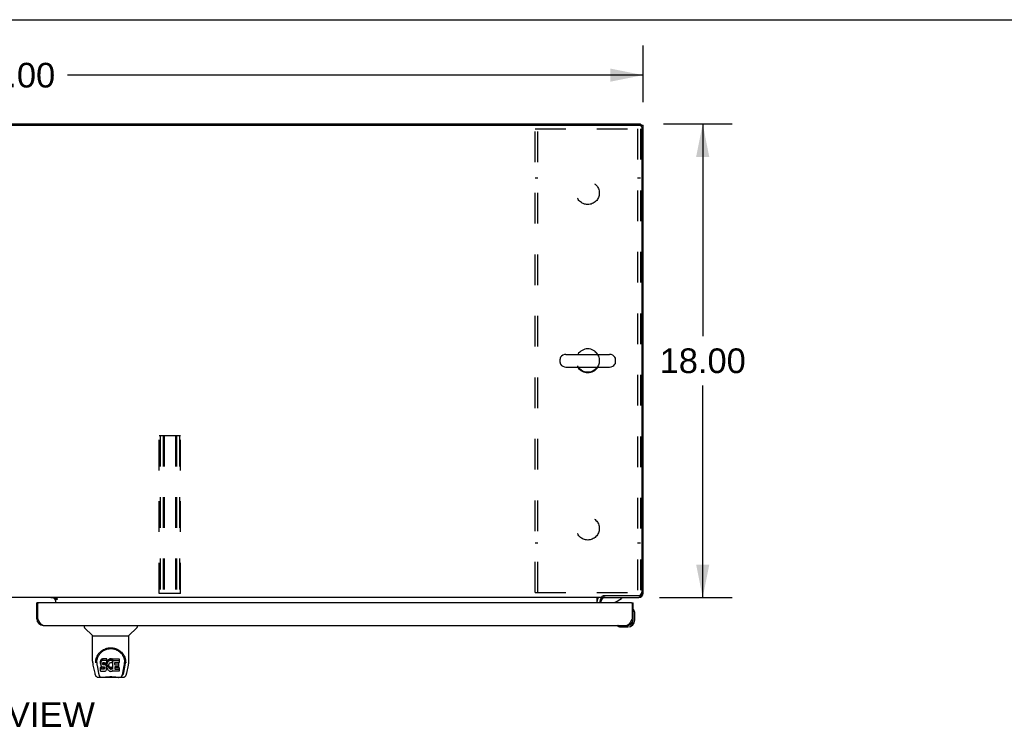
# Model space of a CAD drawing. Header units: inches. Extents: x 0 to 212, y 0 to 138.
# Tile 14 of 20: x 68 to 106, y 111 to 138. Entities that reach past the tile are written whole.
import ezdxf

# ---------------------------------------------------------------- set-up
doc = ezdxf.new("R2010")
doc.units = ezdxf.units.IN
doc.header["$LTSCALE"] = 11.6875
doc.header["$MEASUREMENT"] = 0
doc.linetypes.add('HIDDEN', pattern=[0.2, 0.1, -0.1])
doc.layers.get('0').update_dxf_attribs({"linetype": 'CONTINUOUS'})
for name, color, linetype in [('02___PRT_ALL_AXES', 7, 'CONTINUOUS'), ('DEFAULT_2', 8, 'HIDDEN'), ('DIMENSIONS', 7, 'CONTINUOUS')]:
    doc.layers.add(name, color=color, linetype=linetype)
doc.styles.get("Standard").update_dxf_attribs({"font": 'arial.ttf'})
doc.dimstyles.new('DIMSTYLE_1', dxfattribs={"dimtxt": 0.9375, "dimasz": 1.25, "dimexe": 0.09, "dimexo": 0.07, "dimgap": 0.0375, "dimtad": 0, "dimtih": 1, "dimtoh": 1, "dimzin": 4, "dimdsep": 46, "dimtxsty": 'Standard', "dimblk": '_FILLED', "dimblk1": '_FILLED', "dimblk2": '_FILLED', "dimcen": 0.09, "dimazin": 1, "dimtfac": 1, "dimtdec": 3, "dimtofl": 0, "dimtmove": 0, "dimatfit": 3, "dimldrblk": '_FILLED', "dimfxl": 0, "dimtolj": 1, "dimtzin": 4, "dimarcsym": 0})

# ---------------------------------------------------------------- blocks, each defined once
blk = doc.blocks.new('_FILLED')
at = {"color": 0, "linetype": 'ByBlock'}
blk.add_solid([(0, 0), (-1, 0.2), (-1, -0.2)], dxfattribs=at)
blk = doc.blocks.new('*D14')
at = {"layer": 'DIMENSIONS', "color": 2, "linetype": 'Continuous'}
for p, q in [((43.798, 134.361), (43.798, 136.518)), ((91.798, 134.361), (91.798, 136.518)), ((43.798, 135.393), (65.691, 135.393)), ((91.798, 135.393), (69.904, 135.393))]:
    blk.add_line(p, q, dxfattribs=at)
at = {"layer": 'DIMENSIONS', "color": 2, "linetype": 'Continuous', "xscale": 1.25, "yscale": 1.25, "zscale": 1.25, "rotation": 180}
blk.add_blockref('_FILLED', (43.798, 135.393), dxfattribs=at)
at = {"layer": 'DIMENSIONS', "color": 2, "linetype": 'Continuous', "xscale": 1.25, "yscale": 1.25, "zscale": 1.25}
blk.add_blockref('_FILLED', (91.798, 135.393), dxfattribs=at)
at = {"layer": 'DIMENSIONS', "color": 2, "linetype": 'Continuous', "insert": (67.798, 135.861), "char_height": 0.9375, "width": 3.27602, "attachment_point": 2, "line_spacing_factor": 0.9}
blk.add_mtext('48.00', dxfattribs=at)
blk = doc.blocks.new('*D15')
at = {"layer": 'DIMENSIONS', "color": 2, "linetype": 'Continuous'}
for p, q in [((92.569, 133.538), (95.19, 133.538)), ((94.065, 133.538), (94.065, 125.475)), ((94.065, 115.538), (94.065, 123.6)), ((92.426, 115.538), (95.19, 115.538))]:
    blk.add_line(p, q, dxfattribs=at)
at = {"layer": 'DIMENSIONS', "color": 2, "linetype": 'Continuous', "xscale": 1.25, "yscale": 1.25, "zscale": 1.25}
for p, rotation in [((94.065, 133.538), 90), ((94.065, 115.538), 270)]:
    blk.add_blockref('_FILLED', p, dxfattribs=dict(at, rotation=rotation))
at = {"layer": 'DIMENSIONS', "color": 2, "linetype": 'Continuous', "insert": (94.065, 125.007), "char_height": 0.9375, "width": 3.27602, "attachment_point": 2, "line_spacing_factor": 0.9}
blk.add_mtext('18.00', dxfattribs=at)

msp = doc.modelspace()

# ---------------------------------------------------------------- linework, layer by layer
at = {"color": 7, "linetype": 'Continuous'}
for p, q in [((0, 137.5), (212.5, 137.5)), ((43.912, 133.486), (91.683, 133.486)), ((91.694, 133.485), (91.694, 133.538)), ((91.694, 133.486), (91.798, 133.486)), ((91.749, 133.489), (91.745, 133.486)), ((91.746, 133.423), (91.746, 115.74)), ((88.862, 124.779), (90.525, 124.779)), ((88.64, 124.474), (88.64, 124.602)), ((90.748, 124.474), (90.748, 124.602)), ((88.862, 124.296), (90.525, 124.296)), ((90.245, 115.538), (45.35, 115.538)), ((69.372, 115.527), (69.436, 115.463)), ((69.444, 115.538), (69.444, 115.508)), ((69.444, 115.508), (69.512, 115.508)), ((69.444, 115.503), (69.444, 115.334)), ((69.512, 115.458), (69.444, 115.458)), ((69.512, 115.508), (69.512, 115.458)), ((90.048, 115.334), (90.048, 115.509)), ((90.194, 115.334), (90.194, 115.381)), ((90.245, 115.538), (90.245, 115.589)), ((90.291, 115.615), (91.621, 115.615)), ((90.298, 115.615), (90.298, 115.538)), ((90.742, 115.361), (90.981, 115.499)), ((90.981, 115.538), (90.981, 115.499)), ((91.631, 115.538), (91.631, 115.551)), ((91.749, 115.587), (91.725, 115.61)), ((91.784, 115.704), (91.798, 115.704)), ((68.797, 115.334), (68.735, 115.334)), ((91.361, 115.334), (91.423, 115.334)), ((91.437, 115.072), (91.436, 115.073)), ((91.438, 115.068), (91.437, 115.072)), ((91.483, 114.939), (91.48, 114.977)), ((68.735, 114.726), (68.777, 114.726)), ((91.423, 114.726), (91.381, 114.726)), ((91.423, 114.683), (91.423, 114.726)), ((91.483, 114.683), (91.483, 114.939)), ((70.544, 114.48), (70.544, 114.418)), ((70.853, 114.092), (70.555, 114.39)), ((72.242, 114.092), (72.54, 114.39)), ((72.551, 114.48), (72.551, 114.418)), ((90.828, 114.467), (90.828, 114.467)), ((90.925, 114.423), (90.963, 114.42)), ((90.963, 114.42), (91.22, 114.42)), ((91.176, 114.48), (91.22, 114.48)), ((70.859, 114.086), (72.236, 114.086)), ((70.859, 113.114), (70.859, 114.086)), ((72.236, 113.115), (72.236, 114.086)), ((70.984, 113.145), (70.983, 113.082)), ((71.163, 113.118), (71.161, 113.094)), ((71.168, 113.141), (71.163, 113.118)), ((71.163, 113.051), (71.163, 113.118)), ((71.178, 113.164), (71.168, 113.141)), ((71.168, 113.074), (71.168, 113.141)), ((71.191, 113.183), (71.178, 113.164)), ((71.178, 113.097), (71.178, 113.164)), ((71.191, 113.117), (71.178, 113.097)), ((71.2, 113.191), (71.191, 113.183)), ((71.191, 113.117), (71.191, 113.183)), ((71.2, 113.125), (71.191, 113.117)), ((71.209, 113.198), (71.2, 113.191)), ((71.2, 113.125), (71.2, 113.191)), ((71.209, 113.131), (71.2, 113.125)), ((71.231, 113.208), (71.209, 113.198)), ((71.209, 113.131), (71.209, 113.198)), ((71.231, 113.141), (71.209, 113.131)), ((71.254, 113.215), (71.231, 113.208)), ((71.231, 113.141), (71.231, 113.208)), ((71.254, 113.148), (71.231, 113.141)), ((71.394, 113.215), (71.254, 113.215)), ((71.254, 113.148), (71.254, 113.215)), ((71.394, 113.148), (71.254, 113.148)), ((71.396, 113.172), (71.394, 113.215)), ((71.394, 113.148), (71.394, 113.215)), ((71.396, 113.105), (71.394, 113.148)), ((71.395, 113.082), (71.396, 113.105)), ((71.396, 113.105), (71.396, 113.172)), ((71.417, 113.115), (71.408, 113.094)), ((71.428, 113.134), (71.417, 113.115)), ((71.417, 113.048), (71.417, 113.115)), ((71.441, 113.153), (71.428, 113.134)), ((71.428, 113.068), (71.428, 113.134)), ((71.455, 113.169), (71.441, 113.153)), ((71.441, 113.086), (71.441, 113.153)), ((71.455, 113.103), (71.441, 113.086)), ((71.472, 113.185), (71.455, 113.169)), ((71.455, 113.103), (71.455, 113.169)), ((71.472, 113.118), (71.455, 113.103)), ((71.49, 113.198), (71.472, 113.185)), ((71.472, 113.118), (71.472, 113.185)), ((71.49, 113.131), (71.472, 113.118)), ((71.51, 113.206), (71.49, 113.198)), ((71.49, 113.131), (71.49, 113.198)), ((71.51, 113.14), (71.49, 113.131)), ((71.532, 113.211), (71.51, 113.206)), ((71.51, 113.14), (71.51, 113.206)), ((71.532, 113.145), (71.51, 113.14)), ((71.554, 113.214), (71.532, 113.211)), ((71.532, 113.145), (71.532, 113.211)), ((71.554, 113.147), (71.532, 113.145)), ((71.554, 113.214), (71.577, 113.213)), ((71.554, 113.147), (71.554, 113.214)), ((71.577, 113.146), (71.554, 113.147)), ((71.588, 113.211), (71.577, 113.213)), ((71.577, 113.146), (71.577, 113.213)), ((71.588, 113.145), (71.577, 113.146)), ((71.598, 113.208), (71.588, 113.211)), ((71.588, 113.145), (71.588, 113.211)), ((71.598, 113.141), (71.588, 113.145)), ((71.618, 113.124), (71.592, 113.056)), ((71.617, 113.196), (71.598, 113.208)), ((71.598, 113.141), (71.598, 113.208)), ((71.617, 113.129), (71.598, 113.141)), ((71.617, 113.196), (71.617, 113.129)), ((71.619, 113.192), (71.619, 113.126)), ((71.627, 113.213), (71.864, 113.213)), ((71.627, 112.821), (71.627, 113.213)), ((71.627, 113.146), (71.864, 113.146)), ((71.869, 113.208), (71.869, 113.067)), ((72.111, 113.145), (72.112, 113.082)), ((70.874, 112.971), (70.939, 112.666)), ((71.021, 113.073), (71.021, 113.049)), ((71.03, 112.951), (71.087, 112.659)), ((71.161, 113.027), (71.161, 113.094)), ((71.163, 113.051), (71.161, 113.027)), ((71.161, 113.027), (71.162, 113.003)), ((71.162, 113.003), (71.166, 112.98)), ((71.168, 113.074), (71.163, 113.051)), ((71.164, 112.742), (71.164, 112.883)), ((71.166, 112.98), (71.174, 112.958)), ((71.178, 113.097), (71.168, 113.074)), ((71.228, 112.888), (71.168, 112.888)), ((71.168, 112.821), (71.168, 112.888)), ((71.228, 112.821), (71.168, 112.821)), ((71.169, 112.737), (71.313, 112.737)), ((71.174, 112.958), (71.187, 112.938)), ((71.187, 112.938), (71.204, 112.92)), ((71.204, 112.92), (71.223, 112.907)), ((71.223, 112.907), (71.235, 112.903)), ((71.289, 112.889), (71.228, 112.888)), ((71.228, 112.821), (71.228, 112.888)), ((71.289, 112.822), (71.228, 112.821)), ((71.232, 113.016), (71.233, 113.031)), ((71.233, 113.008), (71.232, 113.016)), ((71.233, 113.031), (71.235, 113.046)), ((71.233, 113.008), (71.233, 113.031)), ((71.235, 113.001), (71.233, 113.008)), ((71.235, 113.046), (71.238, 113.052)), ((71.235, 113.001), (71.235, 113.046)), ((71.24, 112.995), (71.235, 113.001)), ((71.235, 112.903), (71.246, 112.901)), ((71.238, 113.052), (71.244, 113.057)), ((71.24, 112.995), (71.24, 113.054)), ((71.246, 112.991), (71.24, 112.995)), ((71.244, 113.057), (71.258, 113.062)), ((71.246, 113.057), (71.246, 113.058)), ((71.261, 113.053), (71.246, 113.057)), ((71.246, 112.991), (71.246, 113.057)), ((71.261, 112.987), (71.246, 112.991)), ((71.246, 112.901), (71.294, 112.9)), ((71.258, 113.062), (71.273, 113.063)), ((71.285, 113.054), (71.261, 113.053)), ((71.261, 112.987), (71.261, 113.053)), ((71.285, 112.987), (71.261, 112.987)), ((71.273, 113.063), (71.386, 113.063)), ((71.308, 113.053), (71.285, 113.054)), ((71.285, 112.987), (71.285, 113.054)), ((71.308, 112.986), (71.285, 112.987)), ((71.304, 112.89), (71.289, 112.889)), ((71.289, 112.822), (71.289, 112.889)), ((71.304, 112.823), (71.289, 112.822)), ((71.294, 112.9), (71.301, 112.9)), ((71.301, 112.9), (71.308, 112.897)), ((71.31, 112.893), (71.304, 112.89)), ((71.304, 112.823), (71.304, 112.89)), ((71.31, 112.826), (71.304, 112.823)), ((71.332, 113.048), (71.308, 113.053)), ((71.308, 112.986), (71.308, 113.053)), ((71.332, 112.981), (71.308, 112.986)), ((71.308, 112.897), (71.314, 112.893)), ((71.312, 112.895), (71.31, 112.893)), ((71.31, 112.826), (71.31, 112.893)), ((71.316, 112.832), (71.31, 112.826)), ((71.313, 112.737), (71.325, 112.738)), ((71.314, 112.893), (71.319, 112.887)), ((71.316, 112.832), (71.316, 112.891)), ((71.325, 112.844), (71.316, 112.832)), ((71.319, 112.887), (71.326, 112.873)), ((71.325, 112.844), (71.325, 112.875)), ((71.327, 112.851), (71.325, 112.844)), ((71.325, 112.738), (71.336, 112.742)), ((71.326, 112.873), (71.328, 112.858)), ((71.327, 112.851), (71.327, 112.863)), ((71.328, 112.858), (71.327, 112.851)), ((71.343, 113.043), (71.332, 113.048)), ((71.332, 112.981), (71.332, 113.048)), ((71.343, 112.976), (71.332, 112.981)), ((71.336, 112.742), (71.356, 112.756)), ((71.353, 113.036), (71.343, 113.043)), ((71.343, 112.976), (71.343, 113.043)), ((71.353, 112.969), (71.343, 112.976)), ((71.37, 113.019), (71.353, 113.036)), ((71.353, 112.969), (71.353, 113.036)), ((71.37, 112.952), (71.353, 112.969)), ((71.356, 112.756), (71.373, 112.773)), ((71.383, 112.999), (71.37, 113.019)), ((71.37, 112.952), (71.37, 113.019)), ((71.383, 112.932), (71.37, 112.952)), ((71.373, 112.773), (71.379, 112.783)), ((71.379, 112.783), (71.385, 112.794)), ((71.393, 112.977), (71.383, 112.999)), ((71.383, 112.932), (71.383, 112.999)), ((71.393, 112.91), (71.383, 112.932)), ((71.385, 112.794), (71.393, 112.816)), ((71.386, 113.063), (71.392, 113.063)), ((71.392, 113.063), (71.394, 113.069)), ((71.394, 112.973), (71.393, 112.977)), ((71.393, 112.91), (71.393, 112.977)), ((71.399, 112.887), (71.393, 112.91)), ((71.393, 112.816), (71.4, 112.839)), ((71.394, 113.069), (71.395, 113.082)), ((71.398, 113.051), (71.394, 113.007)), ((71.394, 112.94), (71.394, 113.007)), ((71.398, 112.984), (71.394, 112.94)), ((71.394, 112.94), (71.394, 112.918)), ((71.394, 112.918), (71.398, 112.895)), ((71.402, 113.073), (71.398, 113.051)), ((71.398, 112.984), (71.398, 113.051)), ((71.402, 113.006), (71.398, 112.984)), ((71.398, 112.895), (71.402, 112.874)), ((71.401, 112.863), (71.399, 112.887)), ((71.4, 112.839), (71.401, 112.863)), ((71.401, 112.863), (71.401, 112.878)), ((71.408, 113.094), (71.402, 113.073)), ((71.402, 113.006), (71.402, 113.073)), ((71.408, 113.028), (71.402, 113.006)), ((71.402, 112.874), (71.409, 112.853)), ((71.408, 113.028), (71.408, 113.094)), ((71.417, 113.048), (71.408, 113.028)), ((71.409, 112.853), (71.431, 112.813)), ((71.428, 113.068), (71.417, 113.048)), ((71.441, 113.086), (71.428, 113.068)), ((71.431, 112.813), (71.443, 112.795)), ((71.443, 112.795), (71.458, 112.778)), ((71.458, 112.778), (71.474, 112.763)), ((71.464, 112.955), (71.463, 112.929)), ((71.463, 112.929), (71.464, 112.915)), ((71.467, 112.982), (71.464, 112.955)), ((71.464, 112.915), (71.464, 112.955)), ((71.464, 112.915), (71.467, 112.903)), ((71.466, 112.975), (71.467, 112.969)), ((71.471, 112.995), (71.467, 112.982)), ((71.467, 112.969), (71.478, 112.944)), ((71.467, 112.903), (71.467, 112.969)), ((71.467, 112.903), (71.478, 112.878)), ((71.477, 113.007), (71.471, 112.995)), ((71.474, 112.763), (71.492, 112.749)), ((71.491, 113.03), (71.477, 113.007)), ((71.478, 112.944), (71.491, 112.921)), ((71.478, 112.878), (71.478, 112.944)), ((71.478, 112.878), (71.491, 112.855)), ((71.499, 113.04), (71.491, 113.03)), ((71.491, 112.921), (71.5, 112.911)), ((71.491, 112.855), (71.491, 112.921)), ((71.491, 112.855), (71.5, 112.845)), ((71.492, 112.749), (71.502, 112.744)), ((71.51, 113.048), (71.499, 113.04)), ((71.5, 112.911), (71.51, 112.902)), ((71.5, 112.845), (71.5, 112.911)), ((71.5, 112.845), (71.51, 112.836)), ((71.502, 112.744), (71.512, 112.741)), ((71.535, 113.058), (71.51, 113.048)), ((71.51, 112.902), (71.521, 112.895)), ((71.51, 112.836), (71.51, 112.902)), ((71.51, 112.836), (71.521, 112.828)), ((71.512, 112.741), (71.534, 112.735)), ((71.521, 112.895), (71.533, 112.89)), ((71.521, 112.828), (71.521, 112.895)), ((71.521, 112.828), (71.533, 112.823)), ((71.533, 112.89), (71.546, 112.888)), ((71.533, 112.823), (71.533, 112.89)), ((71.533, 112.823), (71.546, 112.821)), ((71.534, 112.735), (71.556, 112.733)), ((71.547, 113.062), (71.535, 113.058)), ((71.546, 112.888), (71.56, 112.887)), ((71.546, 112.821), (71.546, 112.888)), ((71.546, 112.821), (71.56, 112.821)), ((71.561, 113.061), (71.547, 113.062)), ((71.556, 112.733), (71.578, 112.736)), ((71.56, 112.887), (71.573, 112.889)), ((71.56, 112.821), (71.56, 112.887)), ((71.56, 112.821), (71.573, 112.823)), ((71.574, 113.058), (71.561, 113.061)), ((71.573, 112.889), (71.586, 112.893)), ((71.573, 112.823), (71.573, 112.889)), ((71.573, 112.823), (71.586, 112.827)), ((71.586, 113.053), (71.574, 113.058)), ((71.578, 112.736), (71.599, 112.742)), ((71.586, 112.893), (71.598, 112.899)), ((71.586, 112.827), (71.586, 112.893)), ((71.586, 112.827), (71.598, 112.832)), ((71.598, 112.899), (71.609, 112.906)), ((71.598, 112.832), (71.598, 112.899)), ((71.598, 112.832), (71.609, 112.84)), ((71.599, 112.742), (71.618, 112.754)), ((71.609, 112.906), (71.609, 112.84)), ((71.615, 112.905), (71.627, 112.888)), ((71.615, 112.838), (71.627, 112.821)), ((71.618, 112.754), (71.619, 112.754)), ((71.629, 112.754), (71.619, 112.754)), ((71.629, 112.741), (71.629, 112.754)), ((71.865, 112.737), (71.634, 112.737)), ((71.697, 113.058), (71.697, 112.991)), ((71.699, 112.9), (71.699, 112.822)), ((71.864, 113.063), (71.702, 113.063)), ((71.702, 113.053), (71.833, 113.053)), ((71.702, 112.986), (71.833, 112.986)), ((71.833, 112.904), (71.703, 112.904)), ((71.703, 112.885), (71.865, 112.885)), ((71.703, 112.818), (71.865, 112.818)), ((71.838, 113.049), (71.838, 112.909)), ((71.869, 112.88), (71.869, 112.741)), ((72.008, 112.659), (72.065, 112.948)), ((72.049, 112.694), (72.102, 112.964)), ((72.065, 112.948), (72.065, 112.952)), ((72.118, 113.072), (72.118, 113.072)), ((72.118, 113.059), (72.118, 113.06)), ((72.156, 112.666), (72.221, 112.971)), ((71.063, 112.511), (71.264, 112.511)), ((71.105, 112.59), (71.097, 112.59)), ((71.103, 112.594), (71.107, 112.585)), ((71.107, 112.584), (71.107, 112.585)), ((71.149, 112.511), (71.143, 112.511)), ((71.149, 112.511), (71.148, 112.511)), ((71.841, 112.5), (71.254, 112.5)), ((71.831, 112.511), (72.032, 112.511)), ((71.947, 112.511), (71.946, 112.511)), ((71.988, 112.585), (71.992, 112.594)), ((71.988, 112.584), (71.988, 112.585)), ((71.998, 112.59), (71.99, 112.59))]:
    msp.add_line(p, q, dxfattribs=at)
at = {"color": 3, "linetype": 'Continuous'}
for p, q in [((43.902, 133.538), (91.694, 133.538)), ((91.798, 115.704), (91.798, 133.486)), ((69.444, 115.527), (69.272, 115.527)), ((69.512, 115.503), (69.444, 115.503)), ((90.152, 115.395), (90.152, 115.334)), ((90.294, 115.538), (91.631, 115.538)), ((68.735, 114.726), (68.735, 115.334)), ((68.777, 114.726), (68.777, 115.314)), ((91.361, 115.334), (68.797, 115.334)), ((91.381, 115.314), (91.381, 114.726)), ((91.423, 114.726), (91.423, 115.334)), ((68.783, 114.714), (68.777, 114.726)), ((68.793, 114.696), (68.783, 114.714)), ((68.799, 114.684), (68.793, 114.696)), ((68.806, 114.672), (68.799, 114.684)), ((68.812, 114.661), (68.806, 114.672)), ((68.819, 114.649), (68.812, 114.661)), ((91.355, 114.678), (91.349, 114.667)), ((91.361, 114.69), (91.355, 114.678)), ((91.368, 114.702), (91.361, 114.69)), ((91.381, 114.726), (91.368, 114.702)), ((68.982, 114.48), (91.176, 114.48))]:
    msp.add_line(p, q, dxfattribs=at)
at = {"color": 7, "linetype": 'Continuous'}
for points in [[(90.048, 115.509), (90.049, 115.509), (90.05, 115.509), (90.052, 115.509), (90.054, 115.509), (90.055, 115.51), (90.057, 115.511), (90.059, 115.512), (90.06, 115.513), (90.062, 115.515), (90.063, 115.516), (90.065, 115.518), (90.066, 115.52), (90.067, 115.522), (90.07, 115.526)], [(90.07, 115.526), (90.071, 115.528), (90.072, 115.53), (90.074, 115.531), (90.075, 115.533), (90.076, 115.534), (90.078, 115.536), (90.079, 115.536), (90.081, 115.537), (90.082, 115.538), (90.083, 115.538), (90.084, 115.538)], [(90.245, 115.589), (90.246, 115.59), (90.248, 115.592), (90.249, 115.593), (90.25, 115.595), (90.252, 115.596), (90.253, 115.597), (90.254, 115.598), (90.256, 115.599), (90.257, 115.6), (90.258, 115.601), (90.259, 115.601), (90.26, 115.602), (90.261, 115.602), (90.263, 115.603)], [(90.263, 115.603), (90.266, 115.604), (90.267, 115.604), (90.269, 115.605), (90.271, 115.605), (90.272, 115.606), (90.274, 115.607), (90.277, 115.608), (90.279, 115.609), (90.281, 115.61), (90.284, 115.611), (90.286, 115.612), (90.288, 115.614), (90.291, 115.615)], [(91.436, 115.073), (91.436, 115.075), (91.436, 115.075)], [(90.828, 114.467), (90.829, 114.466), (90.831, 114.466), (90.834, 114.465)], [(70.977, 113.072), (70.979, 113.115), (70.987, 113.167), (70.999, 113.216), (71.014, 113.262), (71.032, 113.305), (71.054, 113.346), (71.078, 113.384), (71.105, 113.42), (71.135, 113.454), (71.167, 113.485), (71.201, 113.513), (71.238, 113.539), (71.277, 113.562), (71.318, 113.582), (71.361, 113.599), (71.405, 113.612), (71.451, 113.622), (71.498, 113.628), (71.546, 113.63), (71.593, 113.628), (71.64, 113.623), (71.686, 113.613), (71.73, 113.6), (71.774, 113.583), (71.815, 113.564), (71.854, 113.541), (71.891, 113.516), (71.925, 113.487), (71.957, 113.457), (71.987, 113.423), (72.014, 113.388), (72.039, 113.35), (72.061, 113.309), (72.08, 113.266), (72.095, 113.22), (72.107, 113.172), (72.115, 113.12), (72.118, 113.072)], [(71.021, 113.073), (71.021, 113.093), (71.022, 113.117), (71.025, 113.141), (71.029, 113.165), (71.033, 113.188), (71.039, 113.211), (71.046, 113.234), (71.054, 113.256), (71.062, 113.278), (71.072, 113.299), (71.082, 113.319), (71.093, 113.339), (71.104, 113.358), (71.117, 113.376), (71.129, 113.393), (71.142, 113.41), (71.156, 113.425), (71.17, 113.44), (71.184, 113.454), (71.199, 113.468), (71.214, 113.481), (71.229, 113.493), (71.245, 113.504), (71.26, 113.514), (71.276, 113.524), (71.292, 113.533), (71.308, 113.542)], [(71.308, 113.542), (71.324, 113.55), (71.34, 113.557), (71.356, 113.563), (71.371, 113.569), (71.387, 113.575), (71.403, 113.579), (71.419, 113.584), (71.435, 113.587), (71.451, 113.591), (71.467, 113.593), (71.483, 113.595), (71.499, 113.597), (71.515, 113.598), (71.531, 113.599), (71.547, 113.599), (71.563, 113.599), (71.579, 113.599), (71.595, 113.597), (71.611, 113.596), (71.627, 113.593), (71.642, 113.591), (71.658, 113.588), (71.674, 113.584), (71.69, 113.58), (71.706, 113.575), (71.722, 113.57), (71.738, 113.564), (71.754, 113.557), (71.77, 113.55)], [(71.77, 113.55), (71.786, 113.542), (71.802, 113.534), (71.818, 113.525), (71.834, 113.515), (71.849, 113.504), (71.865, 113.493), (71.88, 113.481), (71.895, 113.469), (71.91, 113.455), (71.924, 113.441), (71.938, 113.426), (71.952, 113.41), (71.965, 113.393), (71.978, 113.376), (71.99, 113.358), (72.002, 113.339), (72.013, 113.319), (72.023, 113.299), (72.033, 113.278), (72.041, 113.257), (72.049, 113.234), (72.056, 113.212), (72.061, 113.189), (72.066, 113.165), (72.07, 113.141), (72.073, 113.117), (72.074, 113.093), (72.074, 113.073)], [(70.859, 113.114), (70.859, 113.088), (70.862, 113.045), (70.868, 113.003), (70.874, 112.971)], [(72.221, 112.971), (72.227, 113.002), (72.233, 113.045), (72.236, 113.087), (72.236, 113.115)], [(70.977, 113.059), (70.977, 113.064), (70.977, 113.072)], [(71.021, 113.049), (71.021, 113.033), (71.022, 113.005), (71.026, 112.977), (71.03, 112.951)], [(71.168, 112.888), (71.168, 112.888), (71.168, 112.888), (71.167, 112.888), (71.167, 112.887), (71.166, 112.887), (71.166, 112.887), (71.165, 112.887), (71.165, 112.886), (71.165, 112.886), (71.164, 112.885), (71.164, 112.885), (71.164, 112.884), (71.164, 112.884), (71.164, 112.883)], [(71.168, 112.821), (71.168, 112.821), (71.168, 112.821), (71.167, 112.821), (71.167, 112.821), (71.166, 112.82), (71.166, 112.82), (71.165, 112.82), (71.165, 112.819), (71.165, 112.819), (71.164, 112.819), (71.164, 112.818), (71.164, 112.818), (71.164, 112.817), (71.164, 112.816)], [(72.065, 112.952), (72.066, 112.955), (72.067, 112.958), (72.067, 112.961), (72.068, 112.964), (72.068, 112.968), (72.069, 112.971), (72.069, 112.974), (72.07, 112.978), (72.07, 112.981), (72.07, 112.985), (72.071, 112.989), (72.071, 112.993), (72.072, 112.996), (72.072, 113.001), (72.073, 113.005), (72.073, 113.009), (72.073, 113.013), (72.074, 113.018), (72.074, 113.022), (72.074, 113.027), (72.074, 113.032), (72.074, 113.037), (72.074, 113.042), (72.074, 113.047), (72.074, 113.073)], [(72.118, 113.072), (72.118, 113.065), (72.118, 113.06)], [(70.939, 112.666), (70.942, 112.651), (70.948, 112.63), (70.953, 112.612), (70.96, 112.595), (70.966, 112.58), (70.974, 112.567), (70.982, 112.555), (70.991, 112.544), (71.002, 112.533), (71.015, 112.525), (71.029, 112.518), (71.043, 112.514), (71.059, 112.512), (71.063, 112.511)], [(71.087, 112.659), (71.089, 112.647), (71.092, 112.633), (71.096, 112.62), (71.099, 112.607), (71.103, 112.594)], [(71.107, 112.584), (71.112, 112.572), (71.118, 112.559), (71.125, 112.548), (71.131, 112.539), (71.139, 112.531), (71.147, 112.524), (71.156, 112.518), (71.165, 112.514), (71.176, 112.512), (71.183, 112.511)], [(71.264, 112.511), (71.285, 112.512), (71.307, 112.514), (71.33, 112.516), (71.355, 112.518), (71.38, 112.521), (71.407, 112.524), (71.435, 112.527), (71.463, 112.529), (71.492, 112.531), (71.521, 112.532), (71.55, 112.532), (71.579, 112.532), (71.608, 112.531), (71.637, 112.529), (71.665, 112.526), (71.692, 112.524), (71.718, 112.521), (71.743, 112.518), (71.767, 112.516), (71.79, 112.513), (71.811, 112.512), (71.831, 112.511)], [(71.264, 112.511), (71.286, 112.512), (71.313, 112.514), (71.34, 112.516), (71.368, 112.519), (71.397, 112.522), (71.426, 112.525), (71.456, 112.527), (71.486, 112.529), (71.517, 112.53), (71.547, 112.53), (71.577, 112.53), (71.608, 112.529), (71.638, 112.527), (71.668, 112.525), (71.697, 112.522), (71.726, 112.519), (71.754, 112.516), (71.782, 112.514), (71.809, 112.512), (71.831, 112.511)], [(71.912, 112.511), (71.919, 112.512), (71.93, 112.514), (71.939, 112.518), (71.948, 112.524), (71.956, 112.531), (71.964, 112.539), (71.97, 112.548), (71.977, 112.559), (71.983, 112.571), (71.988, 112.584)], [(71.992, 112.594), (71.996, 112.607), (71.999, 112.62), (72.003, 112.633), (72.006, 112.647), (72.008, 112.659)], [(72.032, 112.511), (72.047, 112.513), (72.06, 112.516), (72.073, 112.521), (72.084, 112.527), (72.095, 112.535), (72.104, 112.544), (72.113, 112.554), (72.12, 112.565), (72.127, 112.576), (72.133, 112.589), (72.138, 112.603), (72.144, 112.618), (72.149, 112.635), (72.154, 112.654), (72.156, 112.666)]]:
    msp.add_lwpolyline(points, dxfattribs=at)
at = {"color": 3, "linetype": 'Continuous'}
for points in [[(91.615, 115.547), (91.616, 115.546), (91.623, 115.54), (91.631, 115.538)], [(91.798, 115.704), (91.795, 115.712), (91.789, 115.72), (91.789, 115.72)], [(68.982, 114.48), (68.978, 114.48), (68.975, 114.48), (68.972, 114.481), (68.969, 114.481), (68.966, 114.482), (68.962, 114.483), (68.959, 114.484), (68.956, 114.485), (68.953, 114.486), (68.95, 114.487), (68.946, 114.489), (68.943, 114.491), (68.94, 114.492), (68.937, 114.494), (68.934, 114.496), (68.93, 114.499), (68.927, 114.501), (68.924, 114.504), (68.921, 114.506), (68.918, 114.509), (68.914, 114.512), (68.911, 114.515), (68.908, 114.518), (68.905, 114.521), (68.902, 114.525), (68.898, 114.528), (68.895, 114.532), (68.892, 114.536), (68.889, 114.54), (68.886, 114.544), (68.882, 114.548), (68.879, 114.552), (68.876, 114.556), (68.873, 114.561), (68.87, 114.565), (68.866, 114.57), (68.863, 114.575), (68.86, 114.58), (68.857, 114.585), (68.854, 114.59), (68.851, 114.595), (68.847, 114.6), (68.844, 114.605), (68.841, 114.61), (68.838, 114.616), (68.835, 114.621), (68.831, 114.627), (68.828, 114.632), (68.825, 114.638), (68.822, 114.643), (68.819, 114.649)], [(91.349, 114.667), (91.342, 114.655), (91.339, 114.649), (91.336, 114.643), (91.333, 114.638), (91.329, 114.632), (91.326, 114.627), (91.323, 114.621), (91.32, 114.616), (91.317, 114.61), (91.313, 114.605), (91.31, 114.6), (91.307, 114.595), (91.304, 114.59), (91.301, 114.585), (91.297, 114.58), (91.294, 114.575), (91.291, 114.57), (91.288, 114.565), (91.285, 114.561), (91.281, 114.556), (91.278, 114.552), (91.275, 114.548), (91.272, 114.544), (91.269, 114.54), (91.265, 114.536), (91.262, 114.532), (91.259, 114.528), (91.256, 114.525), (91.253, 114.521), (91.25, 114.518), (91.246, 114.515), (91.243, 114.512), (91.24, 114.509), (91.237, 114.506), (91.234, 114.504), (91.23, 114.501), (91.227, 114.499), (91.224, 114.496), (91.221, 114.494), (91.218, 114.492), (91.214, 114.491), (91.211, 114.489), (91.208, 114.487), (91.205, 114.486), (91.202, 114.485), (91.198, 114.484), (91.195, 114.483), (91.192, 114.482), (91.189, 114.481), (91.186, 114.481), (91.182, 114.48), (91.179, 114.48), (91.176, 114.48)]]:
    msp.add_lwpolyline(points, dxfattribs=at)
at = {"color": 7, "linetype": 'Continuous'}
for centre, radius, start, end in [((91.683, 133.423), 0.0625, 0, 90), ((88.862, 124.538), 0.241, 90, 146.8152), ((89.694, 124.538), 0.452, 32.2955, 147.7045), ((90.525, 124.538), 0.241, 33.1848, 90), ((88.765, 124.602), 0.125, 146.8152, 180), ((88.765, 124.474), 0.125, 180, 213.1848), ((88.862, 124.538), 0.241, 213.1848, 270), ((90.525, 124.538), 0.241, 270, 326.8152), ((90.623, 124.602), 0.125, 0, 33.1848), ((90.623, 124.474), 0.125, 326.8152, 360), ((89.694, 124.538), 0.452, 212.2979, 327.7021), ((91.621, 115.74), 0.125, 270, 360), ((90.294, 115.395), 0.246, 144.6728, 180), ((90.351, 115.381), 0.157, 90, 180), ((90.793, 115.274), 0.1, 120.092, 143.4532), ((91.438, 115.06), 0.015, 96.3796, 180), ((91.434, 115.06), 0.015, 30.8899, 83.6204), ((91.233, 114.939), 0.25, 0, 30.8899), ((91.22, 114.683), 0.263, 270, 360), ((91.22, 114.683), 0.203, 270, 360), ((70.583, 114.418), 0.0394, 180, 225), ((72.512, 114.418), 0.0394, 315, 360), ((90.843, 114.465), 0.015, 90, 173.6204), ((90.843, 114.468), 0.015, 186.3796, 239.1101), ((90.963, 114.67), 0.25, 239.1101, 270), ((70.867, 114.106), 0.0197, 225, 270), ((72.228, 114.106), 0.0197, 270, 315), ((71.254, 112.519), 0.0197, 203.607, 270), ((71.841, 112.519), 0.0197, 270, 336.393)]:
    msp.add_arc(centre, radius, start, end, dxfattribs=at)
at = {"color": 3, "linetype": 'Continuous'}
for centre, radius, start, end in [((91.631, 133.371), 0.167, 43.5009, 67.5), ((91.551, 115.784), 0.246, 270, 360), ((69.329, 115.423), 0.115, 0, 64.7498), ((90.294, 115.395), 0.142, 90, 180), ((91.631, 115.704), 0.167, 270, 360), ((68.797, 115.314), 0.02, 90, 180), ((91.361, 115.314), 0.02, 0, 90), ((68.982, 114.726), 0.246, 180, 270), ((91.176, 114.726), 0.246, 270, 360)]:
    msp.add_arc(centre, radius, start, end, dxfattribs=at)
at = {"color": 7, "linetype": 'Continuous'}
for centre, major_axis, ratio, start_param, end_param in [((71.548, 113.072), (0, 0.565), 0.999848, 1.129542, 1.553352), ((71.614, 113.192), (0.00448, 0), 1, 0.003891, 0.905353), ((71.614, 113.126), (0.00448, 0), 1, 0.003842, 0.905353), ((71.614, 113.126), (0, 0.00448), 1, -1.937287, -1.566955), ((71.864, 113.208), (0, 0.00448), 1, -1.570796, 0), ((71.864, 113.142), (0, 0.00448), 1, -1.570796, 0), ((71.548, 113.072), (0, 0.565), 0.999848, 4.519536, 5.157611), ((71.169, 112.742), (0, 0.00483), 1, 1.570796, 3.141593), ((71.588, 113.057), (0.00448, 0), 1, -1.986921, -0.366491), ((71.612, 112.903), (0.00448, 0), 1, 0.594971, 2.222579), ((71.612, 112.836), (0.00448, 0), 1, 1.570796, 2.222579), ((71.612, 112.836), (0, 0.00448), 1, -0.975826, 0), ((71.634, 112.741), (0, 0.00448), 1, 1.570796, 3.141593), ((71.702, 113.058), (0, 0.00448), 1, 0, 1.570796), ((71.702, 113.058), (0, 0.00448), 1, 1.570796, 3.141593), ((71.702, 112.991), (0, 0.00448), 1, 1.570796, 3.141593), ((71.703, 112.9), (0, 0.00448), 1, 0, 1.570796), ((71.703, 112.889), (0, 0.00448), 1, 1.570796, 3.141593), ((71.703, 112.822), (0, 0.00448), 1, 1.570796, 3.141593), ((71.833, 113.049), (0, 0.00448), 1, -1.570796, 0), ((71.833, 112.982), (0, 0.00448), 1, -1.570796, 0), ((71.833, 112.909), (0, 0.00448), 1, -3.141593, -1.570796), ((71.864, 113.067), (0, 0.00448), 1, -3.141593, -1.570796), ((71.865, 112.88), (0.00448, 0), 1, 0, 1.570796), ((71.865, 112.813), (0, 0.00448), 1, -1.570796, 0), ((71.865, 112.741), (0, 0.00448), 1, -3.141593, -1.570796), ((71.991, 112.945), (-0.007, 0.354), 0.213027, -3.145575, -2.360177)]:
    msp.add_ellipse(centre, major_axis=major_axis, ratio=ratio, start_param=start_param, end_param=end_param, dxfattribs=at)
at = {"layer": '02___PRT_ALL_AXES', "color": 3, "linetype": 'Continuous'}
msp.add_line((69.272, 115.527), (69.272, 115.538), dxfattribs=at)
at = {"layer": '02___PRT_ALL_AXES', "color": 8, "linetype": 'HIDDEN'}
for centre in [(89.694, 130.913), (89.694, 124.538), (89.694, 118.163)]:
    msp.add_circle(centre, 0.438, dxfattribs=at)
at = {"layer": '02___PRT_ALL_AXES', "color": 7, "linetype": 'Continuous'}
for start, end in [(350.8498, 351.1102), (355.1015, 355.5324)]:
    msp.add_arc((91.22, 114.683), 0.263, start, end, dxfattribs=at)
at = {"layer": 'DEFAULT_2', "color": 8, "linetype": 'HIDDEN'}
for p, q in [((87.694, 133.35), (91.694, 133.35)), ((87.694, 115.725), (87.694, 133.35)), ((87.798, 115.725), (87.798, 133.35)), ((91.59, 133.35), (91.59, 115.725)), ((91.694, 133.35), (91.694, 115.725)), ((87.798, 131.475), (87.694, 131.475)), ((91.694, 131.475), (91.59, 131.475)), ((73.391, 121.692), (74.204, 121.692)), ((73.391, 115.692), (73.391, 121.692)), ((73.431, 121.692), (73.431, 115.692)), ((73.539, 121.692), (73.539, 115.692)), ((73.579, 121.692), (73.579, 115.692)), ((74.016, 121.692), (74.016, 115.692)), ((74.056, 121.692), (74.056, 115.692)), ((74.164, 121.692), (74.164, 115.692)), ((74.204, 115.692), (74.204, 121.692)), ((87.798, 117.6), (87.694, 117.6)), ((91.694, 117.6), (91.59, 117.6)), ((87.694, 115.725), (91.694, 115.725)), ((74.204, 115.692), (73.391, 115.692))]:
    msp.add_line(p, q, dxfattribs=at)

# ---------------------------------------------------------------- texts
at = {"layer": 'DIMENSIONS', "color": 2, "linetype": 'Continuous', "insert": (67.748, 111.561), "char_height": 0.9375, "width": 6.38824, "attachment_point": 2, "line_spacing_factor": 0.9}
msp.add_mtext('TOP VIEW', dxfattribs=at)

# ---------------------------------------------------------------- dimensions: what is measured, and where the dimension line sits
at = {"layer": 'DIMENSIONS', "color": 2, "linetype": 'Continuous'}
for base, p1, p2, angle, picture, middle in [((43.798, 135.393), (91.798, 136.588), (43.798, 136.588), 180, '*D14', (67.773, 135.387)), ((94.065, 115.538), (92.499, 133.538), (92.356, 115.538), 270, '*D15', (94.105, 124.533))]:
    dim = msp.add_linear_dim(base=base, p1=p1, p2=p2, angle=angle, dimstyle='DIMSTYLE_1', dxfattribs=at)
    dim.commit()
    dim.dimension.update_dxf_attribs({"geometry": picture, "text_midpoint": middle, "dimtype": 160})

doc.saveas('drawing.dxf')
